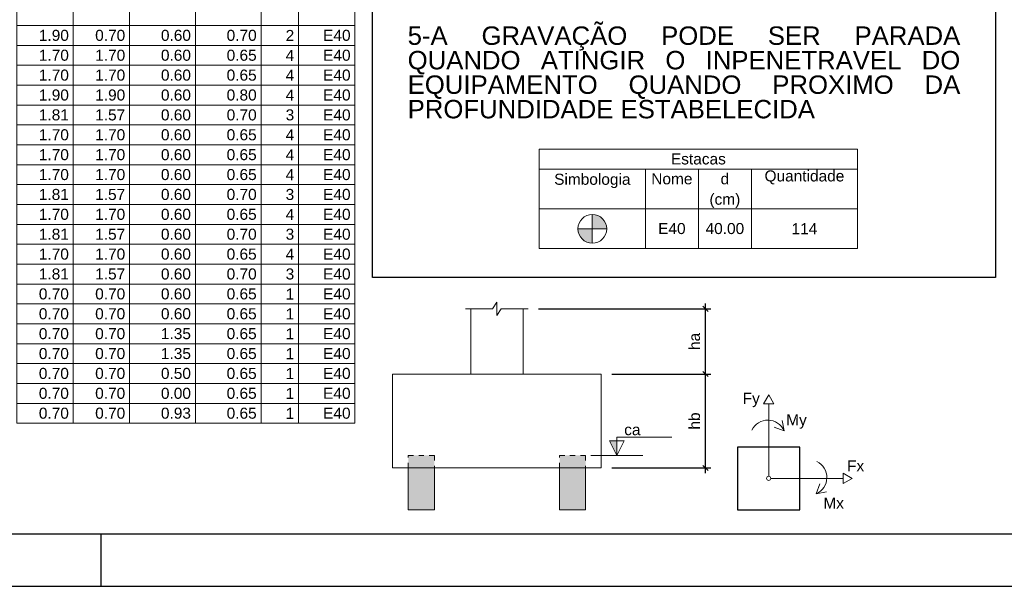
# Model space of a CAD drawing. Header units: millimetres. Extents: x 10 to 1250, y -62 to 528.
# Tile 43 of 256: x 86 to 105, y 4 to 15. Entities that reach past the tile are written whole.
import ezdxf

# ---------------------------------------------------------------- set-up
doc = ezdxf.new("R2010")
doc.units = ezdxf.units.MM
doc.header["$LTSCALE"] = 0.05
doc.linetypes.add('DOT', pattern=[6.35, 0, -6.35])
doc.layers.add('FOLHA_PADRÃO', color=7, linetype='Continuous')
for name, color, linetype, lineweight in [('LC-Cotas', 7, 'Continuous', 5), ('LC-Estacas dos blocos', 7, 'Continuous', 5), ('LC-Seção das fundações', 7, 'Continuous', 5), ('LC-Seção dos pilares', 4, 'Continuous', 30), ('LC-Tabelas', 7, 'Continuous', 5), ('LC-Textos', 3, 'Continuous', 20), ('LC-Textos das tabelas', 5, 'Continuous', 5)]:
    doc.layers.add(name, color=color, linetype=linetype, lineweight=lineweight)
doc.styles.add('Arial', font='arial.ttf')
doc.styles.get("Standard").update_dxf_attribs({"font": 'arial.ttf'})
doc.dimstyles.new('UM_1.000000', dxfattribs={"dimtxt": 0.18, "dimasz": 0.1, "dimexe": 0.1, "dimexo": 0.2, "dimgap": 0, "dimtad": 1, "dimtih": 1, "dimtoh": 1, "dimdec": 1, "dimzin": 0, "dimdsep": 46, "dimtxsty": 'Standard', "dimcen": 0.09, "dimdle": 0.1, "dimadec": 1, "dimazin": 2, "dimtfac": 1, "dimtdec": 4, "dimtofl": 0, "dimtmove": 0, "dimatfit": 3, "dimfxl": 1, "dimtolj": 1, "dimarcsym": 0})

# ---------------------------------------------------------------- blocks, each defined once
blk = doc.blocks.new('A1EST. 1500')
at = {"layer": 'FOLHA_PADRÃO', "color": 1, "linetype": 'Continuous'}
for p, q in [((77.5, 0), (77.5, 1)), ((0, 0), (150.008, 0))]:
    blk.add_line(p, q, dxfattribs=at)
at = {"layer": 'FOLHA_PADRÃO', "color": 6, "linetype": 'Continuous'}
blk.add_lwpolyline([(149, 58.4), (149, 1), (1, 1), (1, 58.4), (149, 58.4)], dxfattribs=at)
blk = doc.blocks.new('_Oblique')
at = {"color": 0, "linetype": 'ByBlock', "lineweight": -2}
blk.add_line((-0.5, -0.5), (0.5, 0.5), dxfattribs=at)
blk = doc.blocks.new('*D104')
at = {"layer": 'Defpoints', "color": 0, "transparency": 16777216}
for p in [(96.004, 9.199), (99.404, 9.199), (97.404, 7.949)]:
    blk.add_point(p, dxfattribs=at)
at = {"layer": 'LC-Cotas', "color": 0, "lineweight": -2, "transparency": 16777216}
for p, q in [((99.404, 7.849), (99.404, 9.299)), ((96.204, 9.199), (99.504, 9.199)), ((97.604, 7.949), (99.504, 7.949))]:
    blk.add_line(p, q, dxfattribs=at)
at = {"layer": 'LC-Cotas', "color": 0, "lineweight": -2, "transparency": 16777216, "xscale": 0.1, "yscale": 0.1, "zscale": 0.1}
for p, rotation in [((99.404, 9.199), 90), ((99.404, 7.949), 270)]:
    blk.add_blockref('_Oblique', p, dxfattribs=dict(at, rotation=rotation))
at = {"layer": 'LC-Cotas', "transparency": 16777216, "insert": (99.192, 8.574), "char_height": 0.2118, "attachment_point": 5, "rotation": 90, "style": 'Arial'}
blk.add_mtext('\\A1;ha', dxfattribs=at)
blk = doc.blocks.new('*D105')
at = {"layer": 'Defpoints', "color": 0, "transparency": 16777216}
for p in [(97.404, 7.949), (99.404, 7.949), (97.404, 6.149)]:
    blk.add_point(p, dxfattribs=at)
at = {"layer": 'LC-Cotas', "color": 0, "lineweight": -2, "transparency": 16777216}
for p, q in [((97.604, 7.949), (99.504, 7.949)), ((99.404, 6.049), (99.404, 8.049)), ((97.604, 6.149), (99.504, 6.149))]:
    blk.add_line(p, q, dxfattribs=at)
at = {"layer": 'LC-Cotas', "color": 0, "lineweight": -2, "transparency": 16777216, "xscale": 0.1, "yscale": 0.1, "zscale": 0.1}
for p, rotation in [((99.404, 7.949), 90), ((99.404, 6.149), 270)]:
    blk.add_blockref('_Oblique', p, dxfattribs=dict(at, rotation=rotation))
at = {"layer": 'LC-Cotas', "transparency": 16777216, "insert": (99.192, 7.049), "char_height": 0.2118, "attachment_point": 5, "rotation": 90, "style": 'Arial'}
blk.add_mtext('\\A1;hb', dxfattribs=at)

msp = doc.modelspace()

# ---------------------------------------------------------------- hatches: boundary and pattern name
at = {"layer": 'LC-Cotas', "linetype": 'Continuous'}
msp.add_hatch(color=256, dxfattribs=at).paths.add_polyline_path([(97.7042, 6.3892), (97.7042, 6.6692), (97.5642, 6.6692), (97.7042, 6.3892)])
at = {"layer": 'LC-Estacas dos blocos', "linetype": 'Continuous'}
for points in [[(97.4989, 10.8038), (97.4714, 10.8702), (97.4276, 10.9272), (97.3706, 10.971), (97.3042, 10.9985), (97.2329, 11.0079), (97.2329, 10.7326), (97.5083, 10.7326), (97.4989, 10.8038)], [(97.1617, 10.4666), (97.2329, 10.4572), (97.2329, 10.7326), (96.9576, 10.7326), (96.967, 10.6613), (96.9945, 10.5949), (97.0382, 10.5379), (97.0952, 10.4941), (97.1617, 10.4666)], [(93.7042, 6.3892), (93.7042, 5.3492), (94.2042, 5.3492), (94.2042, 6.3892), (93.7042, 6.3892)], [(96.6042, 6.3892), (96.6042, 5.3492), (97.1042, 5.3492), (97.1042, 6.3892), (96.6042, 6.3892)]]:
    msp.add_hatch(color=256, dxfattribs=at).paths.add_polyline_path(points)

# ---------------------------------------------------------------- linework, layer by layer
msp.add_lwpolyline([(104.9597, 9.797), (93.0186, 9.797), (93.0186, 22.636), (104.9597, 22.636)], close=True)
at = {"layer": 'LC-Cotas'}
for p, q in [((100.6143, 7.5492), (100.5143, 7.3762)), ((100.5143, 7.3762), (100.7143, 7.3762)), ((100.6143, 7.5492), (100.7143, 7.3762)), ((100.6143, 6.5492), (100.6143, 7.3762)), ((100.9093, 6.8622), (100.8753, 7.0592)), ((100.9093, 6.8622), (100.7213, 6.9302)), ((100.6143, 5.9892), (100.6143, 6.5492)), ((97.2042, 6.3892), (98.2042, 6.3892)), ((102.2143, 5.9492), (102.0413, 6.0492)), ((102.0413, 5.8492), (102.0413, 6.0492)), ((100.6543, 5.9492), (101.2143, 5.9492)), ((101.2143, 5.9492), (102.0413, 5.9492)), ((102.2143, 5.9492), (102.0413, 5.8492)), ((101.5273, 5.6542), (101.5953, 5.8422)), ((101.5273, 5.6542), (101.7243, 5.6882))]:
    msp.add_line(p, q, dxfattribs=at)
msp.add_lwpolyline([(97.7042, 6.3892), (97.8442, 6.6692), (97.5642, 6.6692), (97.7042, 6.3892), (97.7042, 6.7392), (98.7542, 6.7392)], dxfattribs=at)
msp.add_circle((100.6143, 5.9492), 0.04, dxfattribs=at)
for centre, start, end in [((100.5973, 6.7242), 23.81409, 153.81712), ((101.3893, 5.9662), 293.81409, 63.81711)]:
    msp.add_arc(centre, 0.341, start, end, dxfattribs=at)
at = {"layer": 'LC-Estacas dos blocos'}
for p, q in [((97.2329, 10.4572), (97.2329, 11.0079)), ((96.9576, 10.7326), (97.5083, 10.7326))]:
    msp.add_line(p, q, dxfattribs=at)
at = {"layer": 'LC-Estacas dos blocos', "linetype": 'DOT', "ltscale": 0.2}
for points in [[(93.7042, 6.1492), (93.7042, 6.3892), (94.2042, 6.3892), (94.2042, 6.1492)], [(96.6042, 6.1492), (96.6042, 6.3892), (97.1042, 6.3892), (97.1042, 6.1492)]]:
    msp.add_lwpolyline(points, dxfattribs=at)
at = {"layer": 'LC-Estacas dos blocos', "linetype": 'Continuous'}
for points in [[(93.7042, 6.1492), (93.7042, 5.3492), (94.2042, 5.3492), (94.2042, 6.1492)], [(96.6042, 6.1492), (96.6042, 5.3492), (97.1042, 5.3492), (97.1042, 6.1492)]]:
    msp.add_lwpolyline(points, dxfattribs=at)
at = {"layer": 'LC-Estacas dos blocos'}
msp.add_circle((97.2329, 10.7326), 0.2753, dxfattribs=at)
at = {"layer": 'LC-Seção das fundações'}
for p, q in [((94.9042, 9.1992), (94.9042, 7.9492)), ((95.9042, 9.1992), (95.9042, 7.9492))]:
    msp.add_line(p, q, dxfattribs=at)
msp.add_lwpolyline([(94.8042, 9.1992), (95.3202, 9.1992), (95.4042, 9.3252), (95.4042, 9.0732), (95.4882, 9.1992), (96.0042, 9.1992)], dxfattribs=at)
msp.add_lwpolyline([(93.4042, 7.9492), (93.4042, 6.1492), (97.4042, 6.1492), (97.4042, 7.9492), (93.4042, 7.9492)], close=True, dxfattribs=at)
at = {"layer": 'LC-Seção dos pilares'}
msp.add_lwpolyline([(100.0143, 5.3492), (101.2143, 5.3492), (101.2143, 6.5492), (100.0143, 6.5492), (100.0143, 5.3492)], close=True, dxfattribs=at)
at = {"layer": 'LC-Tabelas'}
for p, q in [((96.2163, 12.2608), (102.3161, 12.2608)), ((96.2163, 12.2608), (96.2163, 10.3546)), ((102.3161, 12.2608), (102.3161, 10.3546)), ((96.2163, 11.8795), (102.3161, 11.8795)), ((98.2496, 11.8795), (98.2496, 10.3546)), ((99.2662, 11.8795), (99.2662, 10.3546)), ((100.2828, 11.8795), (100.2828, 10.3546)), ((96.2163, 11.117), (102.3161, 11.117)), ((96.2163, 10.3546), (102.3161, 10.3546))]:
    msp.add_line(p, q, dxfattribs=at)
for points in [[(86.2017, 14.63), (86.2017, 15.0112), (87.2819, 15.0112), (87.2819, 14.63), (86.2017, 14.63)], [(87.2819, 14.63), (87.2819, 15.0112), (88.3621, 15.0112), (88.3621, 14.63), (87.2819, 14.63)], [(88.3621, 14.63), (88.3621, 15.0112), (89.6223, 15.0112), (89.6223, 14.63), (88.3621, 14.63)], [(89.6223, 14.63), (89.6223, 15.0112), (90.8825, 15.0112), (90.8825, 14.63), (89.6223, 14.63)], [(90.8825, 14.63), (90.8825, 15.0112), (91.6026, 15.0112), (91.6026, 14.63), (90.8825, 14.63)], [(91.6026, 14.63), (91.6026, 15.0112), (92.6828, 15.0112), (92.6828, 14.63), (91.6026, 14.63)], [(86.2017, 14.2487), (86.2017, 14.63), (87.2819, 14.63), (87.2819, 14.2487), (86.2017, 14.2487)], [(87.2819, 14.2487), (87.2819, 14.63), (88.3621, 14.63), (88.3621, 14.2487), (87.2819, 14.2487)], [(88.3621, 14.2487), (88.3621, 14.63), (89.6223, 14.63), (89.6223, 14.2487), (88.3621, 14.2487)], [(89.6223, 14.2487), (89.6223, 14.63), (90.8825, 14.63), (90.8825, 14.2487), (89.6223, 14.2487)], [(90.8825, 14.2487), (90.8825, 14.63), (91.6026, 14.63), (91.6026, 14.2487), (90.8825, 14.2487)], [(91.6026, 14.2487), (91.6026, 14.63), (92.6828, 14.63), (92.6828, 14.2487), (91.6026, 14.2487)], [(86.2017, 13.8675), (86.2017, 14.2487), (87.2819, 14.2487), (87.2819, 13.8675), (86.2017, 13.8675)], [(87.2819, 13.8675), (87.2819, 14.2487), (88.3621, 14.2487), (88.3621, 13.8675), (87.2819, 13.8675)], [(88.3621, 13.8675), (88.3621, 14.2487), (89.6223, 14.2487), (89.6223, 13.8675), (88.3621, 13.8675)], [(89.6223, 13.8675), (89.6223, 14.2487), (90.8825, 14.2487), (90.8825, 13.8675), (89.6223, 13.8675)], [(90.8825, 13.8675), (90.8825, 14.2487), (91.6026, 14.2487), (91.6026, 13.8675), (90.8825, 13.8675)], [(91.6026, 13.8675), (91.6026, 14.2487), (92.6828, 14.2487), (92.6828, 13.8675), (91.6026, 13.8675)], [(86.2017, 13.4862), (86.2017, 13.8675), (87.2819, 13.8675), (87.2819, 13.4862), (86.2017, 13.4862)], [(87.2819, 13.4862), (87.2819, 13.8675), (88.3621, 13.8675), (88.3621, 13.4862), (87.2819, 13.4862)], [(88.3621, 13.4862), (88.3621, 13.8675), (89.6223, 13.8675), (89.6223, 13.4862), (88.3621, 13.4862)], [(89.6223, 13.4862), (89.6223, 13.8675), (90.8825, 13.8675), (90.8825, 13.4862), (89.6223, 13.4862)], [(90.8825, 13.4862), (90.8825, 13.8675), (91.6026, 13.8675), (91.6026, 13.4862), (90.8825, 13.4862)], [(91.6026, 13.4862), (91.6026, 13.8675), (92.6828, 13.8675), (92.6828, 13.4862), (91.6026, 13.4862)], [(86.2017, 13.105), (86.2017, 13.4862), (87.2819, 13.4862), (87.2819, 13.105), (86.2017, 13.105)], [(87.2819, 13.105), (87.2819, 13.4862), (88.3621, 13.4862), (88.3621, 13.105), (87.2819, 13.105)], [(88.3621, 13.105), (88.3621, 13.4862), (89.6223, 13.4862), (89.6223, 13.105), (88.3621, 13.105)], [(89.6223, 13.105), (89.6223, 13.4862), (90.8825, 13.4862), (90.8825, 13.105), (89.6223, 13.105)], [(90.8825, 13.105), (90.8825, 13.4862), (91.6026, 13.4862), (91.6026, 13.105), (90.8825, 13.105)], [(91.6026, 13.105), (91.6026, 13.4862), (92.6828, 13.4862), (92.6828, 13.105), (91.6026, 13.105)], [(86.2017, 12.7238), (86.2017, 13.105), (87.2819, 13.105), (87.2819, 12.7238), (86.2017, 12.7238)], [(87.2819, 12.7238), (87.2819, 13.105), (88.3621, 13.105), (88.3621, 12.7238), (87.2819, 12.7238)], [(88.3621, 12.7238), (88.3621, 13.105), (89.6223, 13.105), (89.6223, 12.7238), (88.3621, 12.7238)], [(89.6223, 12.7238), (89.6223, 13.105), (90.8825, 13.105), (90.8825, 12.7238), (89.6223, 12.7238)], [(90.8825, 12.7238), (90.8825, 13.105), (91.6026, 13.105), (91.6026, 12.7238), (90.8825, 12.7238)], [(91.6026, 12.7238), (91.6026, 13.105), (92.6828, 13.105), (92.6828, 12.7238), (91.6026, 12.7238)], [(86.2017, 12.3425), (86.2017, 12.7238), (87.2819, 12.7238), (87.2819, 12.3425), (86.2017, 12.3425)], [(87.2819, 12.3425), (87.2819, 12.7238), (88.3621, 12.7238), (88.3621, 12.3425), (87.2819, 12.3425)], [(88.3621, 12.3425), (88.3621, 12.7238), (89.6223, 12.7238), (89.6223, 12.3425), (88.3621, 12.3425)], [(89.6223, 12.3425), (89.6223, 12.7238), (90.8825, 12.7238), (90.8825, 12.3425), (89.6223, 12.3425)], [(90.8825, 12.3425), (90.8825, 12.7238), (91.6026, 12.7238), (91.6026, 12.3425), (90.8825, 12.3425)], [(91.6026, 12.3425), (91.6026, 12.7238), (92.6828, 12.7238), (92.6828, 12.3425), (91.6026, 12.3425)], [(86.2017, 11.9613), (86.2017, 12.3425), (87.2819, 12.3425), (87.2819, 11.9613), (86.2017, 11.9613)], [(87.2819, 11.9613), (87.2819, 12.3425), (88.3621, 12.3425), (88.3621, 11.9613), (87.2819, 11.9613)], [(88.3621, 11.9613), (88.3621, 12.3425), (89.6223, 12.3425), (89.6223, 11.9613), (88.3621, 11.9613)], [(89.6223, 11.9613), (89.6223, 12.3425), (90.8825, 12.3425), (90.8825, 11.9613), (89.6223, 11.9613)], [(90.8825, 11.9613), (90.8825, 12.3425), (91.6026, 12.3425), (91.6026, 11.9613), (90.8825, 11.9613)], [(91.6026, 11.9613), (91.6026, 12.3425), (92.6828, 12.3425), (92.6828, 11.9613), (91.6026, 11.9613)], [(86.2017, 11.58), (86.2017, 11.9613), (87.2819, 11.9613), (87.2819, 11.58), (86.2017, 11.58)], [(87.2819, 11.58), (87.2819, 11.9613), (88.3621, 11.9613), (88.3621, 11.58), (87.2819, 11.58)], [(88.3621, 11.58), (88.3621, 11.9613), (89.6223, 11.9613), (89.6223, 11.58), (88.3621, 11.58)], [(89.6223, 11.58), (89.6223, 11.9613), (90.8825, 11.9613), (90.8825, 11.58), (89.6223, 11.58)], [(90.8825, 11.58), (90.8825, 11.9613), (91.6026, 11.9613), (91.6026, 11.58), (90.8825, 11.58)], [(91.6026, 11.58), (91.6026, 11.9613), (92.6828, 11.9613), (92.6828, 11.58), (91.6026, 11.58)], [(86.2017, 11.1988), (86.2017, 11.58), (87.2819, 11.58), (87.2819, 11.1988), (86.2017, 11.1988)], [(87.2819, 11.1988), (87.2819, 11.58), (88.3621, 11.58), (88.3621, 11.1988), (87.2819, 11.1988)], [(88.3621, 11.1988), (88.3621, 11.58), (89.6223, 11.58), (89.6223, 11.1988), (88.3621, 11.1988)], [(89.6223, 11.1988), (89.6223, 11.58), (90.8825, 11.58), (90.8825, 11.1988), (89.6223, 11.1988)], [(90.8825, 11.1988), (90.8825, 11.58), (91.6026, 11.58), (91.6026, 11.1988), (90.8825, 11.1988)], [(91.6026, 11.1988), (91.6026, 11.58), (92.6828, 11.58), (92.6828, 11.1988), (91.6026, 11.1988)], [(86.2017, 10.8176), (86.2017, 11.1988), (87.2819, 11.1988), (87.2819, 10.8176), (86.2017, 10.8176)], [(87.2819, 10.8176), (87.2819, 11.1988), (88.3621, 11.1988), (88.3621, 10.8176), (87.2819, 10.8176)], [(88.3621, 10.8176), (88.3621, 11.1988), (89.6223, 11.1988), (89.6223, 10.8176), (88.3621, 10.8176)], [(89.6223, 10.8176), (89.6223, 11.1988), (90.8825, 11.1988), (90.8825, 10.8176), (89.6223, 10.8176)], [(90.8825, 10.8176), (90.8825, 11.1988), (91.6026, 11.1988), (91.6026, 10.8176), (90.8825, 10.8176)], [(91.6026, 10.8176), (91.6026, 11.1988), (92.6828, 11.1988), (92.6828, 10.8176), (91.6026, 10.8176)], [(86.2017, 10.4363), (86.2017, 10.8176), (87.2819, 10.8176), (87.2819, 10.4363), (86.2017, 10.4363)], [(87.2819, 10.4363), (87.2819, 10.8176), (88.3621, 10.8176), (88.3621, 10.4363), (87.2819, 10.4363)], [(88.3621, 10.4363), (88.3621, 10.8176), (89.6223, 10.8176), (89.6223, 10.4363), (88.3621, 10.4363)], [(89.6223, 10.4363), (89.6223, 10.8176), (90.8825, 10.8176), (90.8825, 10.4363), (89.6223, 10.4363)], [(90.8825, 10.4363), (90.8825, 10.8176), (91.6026, 10.8176), (91.6026, 10.4363), (90.8825, 10.4363)], [(91.6026, 10.4363), (91.6026, 10.8176), (92.6828, 10.8176), (92.6828, 10.4363), (91.6026, 10.4363)], [(86.2017, 10.0551), (86.2017, 10.4363), (87.2819, 10.4363), (87.2819, 10.0551), (86.2017, 10.0551)], [(87.2819, 10.0551), (87.2819, 10.4363), (88.3621, 10.4363), (88.3621, 10.0551), (87.2819, 10.0551)], [(88.3621, 10.0551), (88.3621, 10.4363), (89.6223, 10.4363), (89.6223, 10.0551), (88.3621, 10.0551)], [(89.6223, 10.0551), (89.6223, 10.4363), (90.8825, 10.4363), (90.8825, 10.0551), (89.6223, 10.0551)], [(90.8825, 10.0551), (90.8825, 10.4363), (91.6026, 10.4363), (91.6026, 10.0551), (90.8825, 10.0551)], [(91.6026, 10.0551), (91.6026, 10.4363), (92.6828, 10.4363), (92.6828, 10.0551), (91.6026, 10.0551)], [(86.2017, 9.6738), (86.2017, 10.0551), (87.2819, 10.0551), (87.2819, 9.6738), (86.2017, 9.6738)], [(87.2819, 9.6738), (87.2819, 10.0551), (88.3621, 10.0551), (88.3621, 9.6738), (87.2819, 9.6738)], [(88.3621, 9.6738), (88.3621, 10.0551), (89.6223, 10.0551), (89.6223, 9.6738), (88.3621, 9.6738)], [(89.6223, 9.6738), (89.6223, 10.0551), (90.8825, 10.0551), (90.8825, 9.6738), (89.6223, 9.6738)], [(90.8825, 9.6738), (90.8825, 10.0551), (91.6026, 10.0551), (91.6026, 9.6738), (90.8825, 9.6738)], [(91.6026, 9.6738), (91.6026, 10.0551), (92.6828, 10.0551), (92.6828, 9.6738), (91.6026, 9.6738)], [(86.2017, 9.2926), (86.2017, 9.6738), (87.2819, 9.6738), (87.2819, 9.2926), (86.2017, 9.2926)], [(87.2819, 9.2926), (87.2819, 9.6738), (88.3621, 9.6738), (88.3621, 9.2926), (87.2819, 9.2926)], [(88.3621, 9.2926), (88.3621, 9.6738), (89.6223, 9.6738), (89.6223, 9.2926), (88.3621, 9.2926)], [(89.6223, 9.2926), (89.6223, 9.6738), (90.8825, 9.6738), (90.8825, 9.2926), (89.6223, 9.2926)], [(90.8825, 9.2926), (90.8825, 9.6738), (91.6026, 9.6738), (91.6026, 9.2926), (90.8825, 9.2926)], [(91.6026, 9.2926), (91.6026, 9.6738), (92.6828, 9.6738), (92.6828, 9.2926), (91.6026, 9.2926)], [(86.2017, 8.9114), (86.2017, 9.2926), (87.2819, 9.2926), (87.2819, 8.9114), (86.2017, 8.9114)], [(87.2819, 8.9114), (87.2819, 9.2926), (88.3621, 9.2926), (88.3621, 8.9114), (87.2819, 8.9114)], [(88.3621, 8.9114), (88.3621, 9.2926), (89.6223, 9.2926), (89.6223, 8.9114), (88.3621, 8.9114)], [(89.6223, 8.9114), (89.6223, 9.2926), (90.8825, 9.2926), (90.8825, 8.9114), (89.6223, 8.9114)], [(90.8825, 8.9114), (90.8825, 9.2926), (91.6026, 9.2926), (91.6026, 8.9114), (90.8825, 8.9114)], [(91.6026, 8.9114), (91.6026, 9.2926), (92.6828, 9.2926), (92.6828, 8.9114), (91.6026, 8.9114)], [(86.2017, 8.5301), (86.2017, 8.9114), (87.2819, 8.9114), (87.2819, 8.5301), (86.2017, 8.5301)], [(87.2819, 8.5301), (87.2819, 8.9114), (88.3621, 8.9114), (88.3621, 8.5301), (87.2819, 8.5301)], [(88.3621, 8.5301), (88.3621, 8.9114), (89.6223, 8.9114), (89.6223, 8.5301), (88.3621, 8.5301)], [(89.6223, 8.5301), (89.6223, 8.9114), (90.8825, 8.9114), (90.8825, 8.5301), (89.6223, 8.5301)], [(90.8825, 8.5301), (90.8825, 8.9114), (91.6026, 8.9114), (91.6026, 8.5301), (90.8825, 8.5301)], [(91.6026, 8.5301), (91.6026, 8.9114), (92.6828, 8.9114), (92.6828, 8.5301), (91.6026, 8.5301)], [(86.2017, 8.1489), (86.2017, 8.5301), (87.2819, 8.5301), (87.2819, 8.1489), (86.2017, 8.1489)], [(87.2819, 8.1489), (87.2819, 8.5301), (88.3621, 8.5301), (88.3621, 8.1489), (87.2819, 8.1489)], [(88.3621, 8.1489), (88.3621, 8.5301), (89.6223, 8.5301), (89.6223, 8.1489), (88.3621, 8.1489)], [(89.6223, 8.1489), (89.6223, 8.5301), (90.8825, 8.5301), (90.8825, 8.1489), (89.6223, 8.1489)], [(90.8825, 8.1489), (90.8825, 8.5301), (91.6026, 8.5301), (91.6026, 8.1489), (90.8825, 8.1489)], [(91.6026, 8.1489), (91.6026, 8.5301), (92.6828, 8.5301), (92.6828, 8.1489), (91.6026, 8.1489)], [(86.2017, 7.7676), (86.2017, 8.1489), (87.2819, 8.1489), (87.2819, 7.7676), (86.2017, 7.7676)], [(87.2819, 7.7676), (87.2819, 8.1489), (88.3621, 8.1489), (88.3621, 7.7676), (87.2819, 7.7676)], [(88.3621, 7.7676), (88.3621, 8.1489), (89.6223, 8.1489), (89.6223, 7.7676), (88.3621, 7.7676)], [(89.6223, 7.7676), (89.6223, 8.1489), (90.8825, 8.1489), (90.8825, 7.7676), (89.6223, 7.7676)], [(90.8825, 7.7676), (90.8825, 8.1489), (91.6026, 8.1489), (91.6026, 7.7676), (90.8825, 7.7676)], [(91.6026, 7.7676), (91.6026, 8.1489), (92.6828, 8.1489), (92.6828, 7.7676), (91.6026, 7.7676)], [(86.2017, 7.3864), (86.2017, 7.7676), (87.2819, 7.7676), (87.2819, 7.3864), (86.2017, 7.3864)], [(87.2819, 7.3864), (87.2819, 7.7676), (88.3621, 7.7676), (88.3621, 7.3864), (87.2819, 7.3864)], [(88.3621, 7.3864), (88.3621, 7.7676), (89.6223, 7.7676), (89.6223, 7.3864), (88.3621, 7.3864)], [(89.6223, 7.3864), (89.6223, 7.7676), (90.8825, 7.7676), (90.8825, 7.3864), (89.6223, 7.3864)], [(90.8825, 7.3864), (90.8825, 7.7676), (91.6026, 7.7676), (91.6026, 7.3864), (90.8825, 7.3864)], [(91.6026, 7.3864), (91.6026, 7.7676), (92.6828, 7.7676), (92.6828, 7.3864), (91.6026, 7.3864)], [(86.2017, 7.0052), (86.2017, 7.3864), (87.2819, 7.3864), (87.2819, 7.0052), (86.2017, 7.0052)], [(87.2819, 7.0052), (87.2819, 7.3864), (88.3621, 7.3864), (88.3621, 7.0052), (87.2819, 7.0052)], [(88.3621, 7.0052), (88.3621, 7.3864), (89.6223, 7.3864), (89.6223, 7.0052), (88.3621, 7.0052)], [(89.6223, 7.0052), (89.6223, 7.3864), (90.8825, 7.3864), (90.8825, 7.0052), (89.6223, 7.0052)], [(90.8825, 7.0052), (90.8825, 7.3864), (91.6026, 7.3864), (91.6026, 7.0052), (90.8825, 7.0052)], [(91.6026, 7.0052), (91.6026, 7.3864), (92.6828, 7.3864), (92.6828, 7.0052), (91.6026, 7.0052)]]:
    msp.add_lwpolyline(points, close=True, dxfattribs=at)

# ---------------------------------------------------------------- block references
msp.add_blockref('A1EST. 1500', (10.3174, 3.8801))

# ---------------------------------------------------------------- texts
at = {"layer": 'LC-Cotas', "insert": (97.8442, 6.7742), "char_height": 0.2118, "width": 0.614589, "attachment_point": 7, "line_spacing_factor": 0.798, "style": 'Arial'}
msp.add_mtext('ca', dxfattribs=at)
at = {"layer": 'LC-Textos', "insert": (104.2559, 12.8458), "char_height": 0.353, "width": 10.563228, "attachment_point": 9, "line_spacing_factor": 0.798, "style": 'Arial'}
msp.add_mtext('\\pxqd;5-A GRAVAÇÃO PODE SER PARADA QUANDO ATINGIR O INPENETRAVEL DO EQUIPAMENTO QUANDO PROXIMO DA PROFUNDIDADE ESTABELECIDA ', dxfattribs=at)
at = {"layer": 'LC-Textos', "linetype": 'Continuous', "char_height": 0.2118, "attachment_point": 7, "line_spacing_factor": 0.798, "style": 'Arial'}
for s, insert, width in [('Fy', (100.1152, 7.3138), 0.645743), ('My', (100.9502, 6.8998), 0.776025), ('Fx', (102.1173, 6.0842), 0.640079), ('Mx', (101.6623, 5.3702), 0.770361)]:
    msp.add_mtext(s, dxfattribs=dict(at, insert=insert, width=width))
at = {"layer": 'LC-Textos das tabelas', "linetype": 'Continuous', "char_height": 0.2118, "line_spacing_factor": 0.798, "style": 'Arial'}
for s, insert, width, attachment_point in [(' 1.90 ', (87.1972, 14.3334), 1.484352, 9), (' 0.70 ', (88.2774, 14.3334), 1.484352, 9), (' 0.60 ', (89.5376, 14.3334), 1.484352, 9), (' 0.70 ', (90.7978, 14.3334), 1.484352, 9), (' 2 ', (91.5179, 14.3334), 0.659615, 9), (' E40 ', (92.5981, 14.3334), 1.385279, 9), (' 1.70 ', (87.1972, 13.9522), 1.484352, 9), (' 1.70 ', (88.2774, 13.9522), 1.484352, 9), (' 0.60 ', (89.5376, 13.9522), 1.484352, 9), (' 0.65 ', (90.7978, 13.9522), 1.484352, 9), (' 4 ', (91.5179, 13.9522), 0.659615, 9), (' E40 ', (92.5981, 13.9522), 1.385279, 9), (' 1.70 ', (87.1972, 13.571), 1.484352, 9), (' 1.70 ', (88.2774, 13.571), 1.484352, 9), (' 0.60 ', (89.5376, 13.571), 1.484352, 9), (' 0.65 ', (90.7978, 13.571), 1.484352, 9), (' 4 ', (91.5179, 13.571), 0.659615, 9), (' E40 ', (92.5981, 13.571), 1.385279, 9), (' 1.90 ', (87.1972, 13.1897), 1.484352, 9), (' 1.90 ', (88.2774, 13.1897), 1.484352, 9), (' 0.60 ', (89.5376, 13.1897), 1.484352, 9), (' 0.80 ', (90.7978, 13.1897), 1.484352, 9), (' 4 ', (91.5179, 13.1897), 0.659615, 9), (' E40 ', (92.5981, 13.1897), 1.385279, 9), (' 1.81 ', (87.1972, 12.8085), 1.484352, 9), (' 1.57 ', (88.2774, 12.8085), 1.484352, 9), (' 0.60 ', (89.5376, 12.8085), 1.484352, 9), (' 0.70 ', (90.7978, 12.8085), 1.484352, 9), (' 3 ', (91.5179, 12.8085), 0.659615, 9), (' E40 ', (92.5981, 12.8085), 1.385279, 9), (' 1.70 ', (87.1972, 12.4272), 1.484352, 9), (' 1.70 ', (88.2774, 12.4272), 1.484352, 9), (' 0.60 ', (89.5376, 12.4272), 1.484352, 9), (' 0.65 ', (90.7978, 12.4272), 1.484352, 9), (' 4 ', (91.5179, 12.4272), 0.659615, 9), (' E40 ', (92.5981, 12.4272), 1.385279, 9), (' 1.70 ', (87.1972, 12.046), 1.484352, 9), (' 1.70 ', (88.2774, 12.046), 1.484352, 9), (' 0.60 ', (89.5376, 12.046), 1.484352, 9), (' 0.65 ', (90.7978, 12.046), 1.484352, 9), (' 4 ', (91.5179, 12.046), 0.659615, 9), (' E40 ', (92.5981, 12.046), 1.385279, 9), ('Estacas', (99.2662, 11.9642), 2.070344, 8), (' 1.70 ', (87.1972, 11.6648), 1.484352, 9), (' 1.70 ', (88.2774, 11.6648), 1.484352, 9), (' 0.60 ', (89.5376, 11.6648), 1.484352, 9), (' 0.65 ', (90.7978, 11.6648), 1.484352, 9), (' 4 ', (91.5179, 11.6648), 0.659615, 9), (' E40 ', (92.5981, 11.6648), 1.385279, 9), ('Simbologia', (97.2332, 11.5134), 2.877523, 8), ('Nome', (98.7579, 11.583), 1.549218, 8), ('d', (99.7745, 11.583), 0.322872, 8), ('Quantidade', (101.2995, 11.583), 3.00214, 8), (' 1.81 ', (87.1972, 11.2835), 1.484352, 9), (' 1.57 ', (88.2774, 11.2835), 1.484352, 9), (' 0.60 ', (89.5376, 11.2835), 1.484352, 9), (' 0.70 ', (90.7978, 11.2835), 1.484352, 9), (' 3 ', (91.5179, 11.2835), 0.659615, 9), (' E40 ', (92.5981, 11.2835), 1.385279, 9), ('(cm)', (99.7742, 11.1314), 1.161205, 8), (' 1.70 ', (87.1972, 10.9023), 1.484352, 9), (' 1.70 ', (88.2774, 10.9023), 1.484352, 9), (' 0.60 ', (89.5376, 10.9023), 1.484352, 9), (' 0.65 ', (90.7978, 10.9023), 1.484352, 9), (' 4 ', (91.5179, 10.9023), 0.659615, 9), (' E40 ', (92.5981, 10.9023), 1.385279, 9), (' 1.81 ', (87.1972, 10.521), 1.484352, 9), (' 1.57 ', (88.2774, 10.521), 1.484352, 9), (' 0.60 ', (89.5376, 10.521), 1.484352, 9), (' 0.70 ', (90.7978, 10.521), 1.484352, 9), (' 3 ', (91.5179, 10.521), 0.659615, 9), (' E40 ', (92.5981, 10.521), 1.385279, 9), ('E40', (98.7579, 10.6299), 1.033756, 8), ('40.00', (99.7745, 10.6299), 1.452923, 8), ('114', (101.2995, 10.6299), 0.968615, 8), (' 1.70 ', (87.1972, 10.1398), 1.484352, 9), (' 1.70 ', (88.2774, 10.1398), 1.484352, 9), (' 0.60 ', (89.5376, 10.1398), 1.484352, 9), (' 0.65 ', (90.7978, 10.1398), 1.484352, 9), (' 4 ', (91.5179, 10.1398), 0.659615, 9), (' E40 ', (92.5981, 10.1398), 1.385279, 9), (' 1.81 ', (87.1972, 9.7586), 1.484352, 9), (' 1.57 ', (88.2774, 9.7586), 1.484352, 9), (' 0.60 ', (89.5376, 9.7586), 1.484352, 9), (' 0.70 ', (90.7978, 9.7586), 1.484352, 9), (' 3 ', (91.5179, 9.7586), 0.659615, 9), (' E40 ', (92.5981, 9.7586), 1.385279, 9), (' 0.70 ', (87.1972, 9.3773), 1.484352, 9), (' 0.70 ', (88.2774, 9.3773), 1.484352, 9), (' 0.60 ', (89.5376, 9.3773), 1.484352, 9), (' 0.65 ', (90.7978, 9.3773), 1.484352, 9), (' 1 ', (91.5179, 9.3773), 0.659615, 9), (' E40 ', (92.5981, 9.3773), 1.385279, 9), (' 0.70 ', (87.1972, 8.9961), 1.484352, 9), (' 0.70 ', (88.2774, 8.9961), 1.484352, 9), (' 0.60 ', (89.5376, 8.9961), 1.484352, 9), (' 0.65 ', (90.7978, 8.9961), 1.484352, 9), (' 1 ', (91.5179, 8.9961), 0.659615, 9), (' E40 ', (92.5981, 8.9961), 1.385279, 9), (' 0.70 ', (87.1972, 8.6148), 1.484352, 9), (' 0.70 ', (88.2774, 8.6148), 1.484352, 9), (' 1.35 ', (89.5376, 8.6148), 1.484352, 9), (' 0.65 ', (90.7978, 8.6148), 1.484352, 9), (' 1 ', (91.5179, 8.6148), 0.659615, 9), (' E40 ', (92.5981, 8.6148), 1.385279, 9), (' 0.70 ', (87.1972, 8.2336), 1.484352, 9), (' 0.70 ', (88.2774, 8.2336), 1.484352, 9), (' 1.35 ', (89.5376, 8.2336), 1.484352, 9), (' 0.65 ', (90.7978, 8.2336), 1.484352, 9), (' 1 ', (91.5179, 8.2336), 0.659615, 9), (' E40 ', (92.5981, 8.2336), 1.385279, 9), (' 0.70 ', (87.1972, 7.8524), 1.484352, 9), (' 0.70 ', (88.2774, 7.8524), 1.484352, 9), (' 0.50 ', (89.5376, 7.8524), 1.484352, 9), (' 0.65 ', (90.7978, 7.8524), 1.484352, 9), (' 1 ', (91.5179, 7.8524), 0.659615, 9), (' E40 ', (92.5981, 7.8524), 1.385279, 9), (' 0.70 ', (87.1972, 7.4711), 1.484352, 9), (' 0.70 ', (88.2774, 7.4711), 1.484352, 9), (' 0.00 ', (89.5376, 7.4711), 1.484352, 9), (' 0.65 ', (90.7978, 7.4711), 1.484352, 9), (' 1 ', (91.5179, 7.4711), 0.659615, 9), (' E40 ', (92.5981, 7.4711), 1.385279, 9), (' 0.70 ', (87.1972, 7.0899), 1.484352, 9), (' 0.70 ', (88.2774, 7.0899), 1.484352, 9), (' 0.93 ', (89.5376, 7.0899), 1.484352, 9), (' 0.65 ', (90.7978, 7.0899), 1.484352, 9), (' 1 ', (91.5179, 7.0899), 0.659615, 9), (' E40 ', (92.5981, 7.0899), 1.385279, 9)]:
    msp.add_mtext(s, dxfattribs=dict(at, insert=insert, width=width, attachment_point=attachment_point))

# ---------------------------------------------------------------- dimensions: what is measured, and where the dimension line sits
at = {"layer": 'LC-Cotas'}
for base, p1, p2, text, picture, middle in [((99.4042, 9.1992), (97.4042, 7.9492), (96.0042, 9.1992), 'ha', '*D104', (99.1924, 8.5742)), ((99.4042, 7.9492), (97.4042, 6.1492), (97.4042, 7.9492), 'hb', '*D105', (99.1924, 7.0492))]:
    dim = msp.add_linear_dim(base=base, p1=p1, p2=p2, angle=90, text=text, dimstyle='UM_1.000000', override={"dimtxt": 0.2118, "dimasz": 0.1, "dimexe": 0.1, "dimexo": 0.2, "dimtad": 1, "dimtih": 0, "dimtoh": 0, "dimdec": 1, "dimlfac": 1, "dimzin": 8, "dimtxsty": 'Arial', "dimblk": 'Oblique', "dimblk1": 'Oblique', "dimblk2": 'Oblique', "dimsah": 1, "dimdle": 0.1, "dimse1": 0, "dimse2": 0, "dimclrt": 256, "dimadec": 1, "dimazin": 3, "dimtmove": 2, "dimldrblk": 'Oblique'}, dxfattribs=at)
    dim.commit()
    dim.dimension.update_dxf_attribs({"geometry": picture, "text_midpoint": middle, "dimtype": 160, "text_rotation": 90})

doc.saveas('drawing.dxf')
